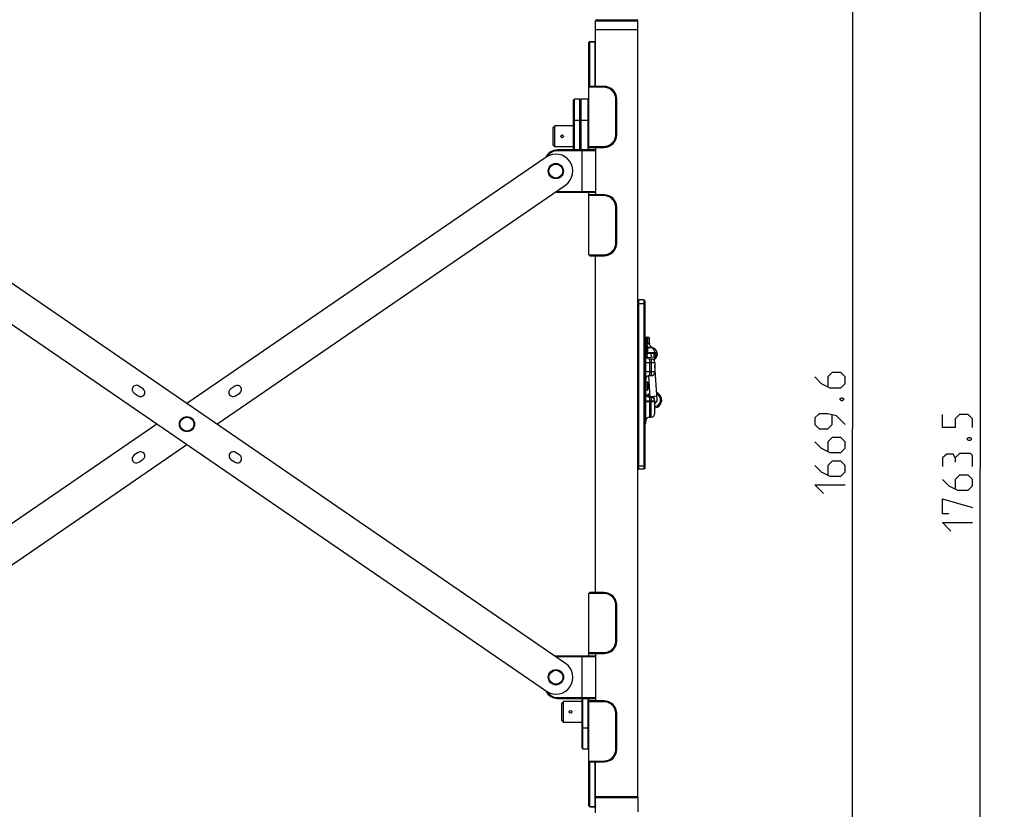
# Model space of a CAD drawing. Header units: millimetres. Extents: x 0 to 420, y 0 to 297.
# Tile 30 of 56: x 94 to 176, y 180 to 245. Entities that reach past the tile are written whole.
import ezdxf

# ---------------------------------------------------------------- set-up
doc = ezdxf.new("R2010")
doc.units = ezdxf.units.MM
doc.header["$LTSCALE"] = 23.1
doc.layers.get('0').update_dxf_attribs({"linetype": 'CONTINUOUS'})
doc.layers.add('02___PRT_ALL_AXES', color=7, linetype='CONTINUOUS')
doc.layers.add('DIM_PILOTEES', color=7, linetype='CONTINUOUS')
doc.styles.get("Standard").update_dxf_attribs({"font": 'txt', "width": 0.7})
doc.dimstyles.new('DIMSTYLE_2', dxfattribs={"dimtxt": 2.5, "dimasz": 3.5, "dimexe": 2, "dimexo": 0, "dimtad": 1, "dimlfac": 14.285714, "dimdsep": 46, "dimtxsty": 'Standard', "dimblk": '_FILLED', "dimblk1": '_FILLED', "dimblk2": '_FILLED', "dimcen": 0.09, "dimazin": 2, "dimtp": 1.2, "dimtm": 1.2, "dimtfac": 1, "dimtofl": 0, "dimtmove": 0, "dimatfit": 3, "dimldrblk": '_FILLED', "dimfxl": 0, "dimtolj": 1, "dimarcsym": 0})
doc.dimstyles.new('DIMSTYLE_3', dxfattribs={"dimtxt": 2.5, "dimasz": 3.5, "dimexe": 2, "dimexo": 0, "dimtad": 1, "dimdec": 1, "dimlfac": 14.285714, "dimdsep": 46, "dimtxsty": 'Standard', "dimblk": '_FILLED', "dimblk1": '_FILLED', "dimblk2": '_FILLED', "dimcen": 0.09, "dimazin": 2, "dimtp": 1.2, "dimtm": 1.2, "dimtfac": 1, "dimtdec": 1, "dimtofl": 0, "dimtmove": 0, "dimatfit": 3, "dimldrblk": '_FILLED', "dimfxl": 0, "dimtolj": 1, "dimarcsym": 0})

# ---------------------------------------------------------------- blocks, each defined once
blk = doc.blocks.new('_FILLED')
at = {"color": 0, "linetype": 'ByBlock'}
blk.add_solid([(0, 0), (-1, 0.143), (-1, -0.143)], dxfattribs=at)
blk = doc.blocks.new('*D4')
at = {"layer": 'DIM_PILOTEES', "color": 2, "linetype": 'Continuous'}
for p, q in [((145.387, 269.436), (165.254, 269.436)), ((163.254, 269.436), (163.254, 211)), ((163.254, 152.564), (163.254, 211)), ((145.387, 152.564), (165.254, 152.564))]:
    blk.add_line(p, q, dxfattribs=at)
at = {"layer": 'DIM_PILOTEES', "color": 2, "linetype": 'Continuous', "xscale": 3.5, "yscale": 3.5, "zscale": 3.5}
for p, rotation in [((163.254, 269.436), 90), ((163.254, 152.564), 270)]:
    blk.add_blockref('_FILLED', p, dxfattribs=dict(at, rotation=rotation))
at = {"layer": 'DIM_PILOTEES', "color": 2, "linetype": 'Continuous', "insert": (160.129, 211), "char_height": 2.5, "width": 16.07143, "attachment_point": 2, "rotation": 90, "line_spacing_factor": 0.9}
blk.add_mtext('{\\ftxt;\\W0.0001;\\H0.0001;\\~}{\\ftxt;\\W4.2857142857;\\H2.5; }{\\ftxt;\\W0.0001;\\H0.0001;\\~}', dxfattribs=at)
blk = doc.blocks.new('*D6')
at = {"layer": 'DIM_PILOTEES', "color": 2, "linetype": 'Continuous'}
for p, q in [((143.742, 269.436), (175.804, 269.436)), ((173.804, 269.436), (173.804, 207.713)), ((173.804, 145.989), (173.804, 207.713)), ((129.115, 145.989), (175.804, 145.989))]:
    blk.add_line(p, q, dxfattribs=at)
at = {"layer": 'DIM_PILOTEES', "color": 2, "linetype": 'Continuous', "xscale": 3.5, "yscale": 3.5, "zscale": 3.5}
for p, rotation in [((173.804, 269.436), 90), ((173.804, 145.989), 270)]:
    blk.add_blockref('_FILLED', p, dxfattribs=dict(at, rotation=rotation))
at = {"layer": 'DIM_PILOTEES', "color": 2, "linetype": 'Continuous', "insert": (170.679, 207.713), "char_height": 2.5, "width": 15.53571, "attachment_point": 2, "rotation": 90, "line_spacing_factor": 0.9}
blk.add_mtext('{\\ftxt;\\W0.0001;\\H0.0001;\\~}{\\ftxt;\\W4.1428571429;\\H2.5; }{\\ftxt;\\W0.0001;\\H0.0001;\\~}', dxfattribs=at)

msp = doc.modelspace()

# ---------------------------------------------------------------- linework, layer by layer
at = {"color": 7, "linetype": 'Continuous'}
for p, q in [((141.99153, 244.83142), (145.49153, 244.83142)), ((141.99153, 244.83142), (142.09653, 244.72642)), ((141.99153, 239.31542), (141.99153, 244.72642)), ((141.99153, 244.72642), (145.49153, 244.72642)), ((145.49153, 244.83142), (145.38653, 244.72642)), ((145.49153, 180.59242), (145.49153, 244.72642)), ((141.99153, 244.02642), (145.49153, 244.02642)), ((141.43153, 242.96217), (141.50153, 243.03217)), ((141.43153, 242.93528), (141.50153, 243.00386)), ((141.43153, 234.06542), (141.43153, 242.96217)), ((141.50153, 239.31542), (141.50153, 243.03217)), ((141.50153, 243.03217), (141.92153, 243.03217)), ((141.50153, 243.00386), (141.92153, 243.00386)), ((141.92153, 243.03217), (141.92153, 239.31542)), ((141.99153, 242.96217), (141.92153, 243.03217)), ((141.99153, 242.93528), (141.92153, 243.00386)), ((141.43153, 239.27514), (141.50153, 239.34373)), ((141.43153, 239.24542), (141.50153, 239.31542)), ((142.65872, 239.24542), (141.43153, 239.24542)), ((141.50153, 239.34373), (141.92153, 239.34373)), ((142.69153, 239.31542), (141.50153, 239.31542)), ((141.95043, 239.31542), (141.92153, 239.34373)), ((142.65872, 239.24542), (142.69153, 239.31542)), ((140.17153, 238.19483), (140.24153, 238.26483)), ((140.17153, 238.18903), (140.24153, 238.25903)), ((140.17153, 234.06542), (140.17153, 238.19483)), ((140.66153, 238.26483), (140.24153, 238.26483)), ((140.24153, 234.06542), (140.24153, 238.26483)), ((140.66153, 238.25903), (140.24153, 238.25903)), ((140.66153, 238.26483), (140.66153, 234.06542)), ((140.73153, 238.19483), (140.66153, 238.26483)), ((140.73153, 238.18903), (140.66153, 238.25903)), ((140.73153, 238.19542), (140.80153, 238.26542)), ((140.73153, 234.06542), (140.73153, 238.19542)), ((141.36153, 238.26542), (140.80153, 238.26542)), ((140.80153, 234.06542), (140.80153, 238.26542)), ((141.36153, 238.26542), (141.36153, 234.06542)), ((141.43153, 238.19542), (141.36153, 238.26542)), ((143.66934, 238.26542), (143.74153, 238.26542)), ((143.66934, 235.32542), (143.66934, 238.26542)), ((143.74153, 235.32542), (143.74153, 238.26542)), ((140.17153, 236.50626), (140.24153, 236.50614)), ((140.66153, 236.50614), (140.24153, 236.50614)), ((140.73153, 236.50626), (140.66153, 236.50614)), ((140.73153, 236.51542), (141.43153, 236.51542)), ((138.49153, 235.90817), (138.63153, 236.04817)), ((138.49153, 234.46267), (138.49153, 235.90817)), ((138.63153, 234.32267), (138.63153, 236.04817)), ((140.17153, 236.04817), (138.63153, 236.04817)), ((143.66934, 235.32542), (143.74153, 235.32542)), ((138.49153, 234.46267), (138.63153, 234.32267)), ((140.17153, 234.32267), (138.63153, 234.32267)), ((138.84153, 233.99542), (138.84153, 234.06542)), ((141.92153, 234.06542), (138.84153, 234.06542)), ((141.99153, 233.99542), (138.84153, 233.99542)), ((140.87153, 230.56542), (140.87153, 234.06542)), ((141.43153, 234.34542), (142.65872, 234.34542)), ((141.50153, 234.27542), (141.43153, 234.34542)), ((141.50153, 234.27542), (142.69153, 234.27542)), ((141.99153, 233.99542), (141.92153, 234.06542)), ((141.99153, 234.27542), (141.99153, 230.35542)), ((142.65872, 234.34542), (142.69153, 234.27542)), ((138.84153, 230.63542), (141.99153, 230.63542)), ((138.84153, 230.63542), (138.84153, 230.56542)), ((138.84153, 230.56542), (141.92153, 230.56542)), ((141.43153, 225.38542), (141.43153, 230.56542)), ((141.99153, 230.63542), (141.92153, 230.56542)), ((141.43153, 230.28542), (141.50153, 230.35542)), ((142.65872, 230.28542), (141.43153, 230.28542)), ((142.69153, 230.35542), (141.50153, 230.35542)), ((142.65872, 230.28542), (142.69156, 230.35542)), ((143.66934, 229.30542), (143.74153, 229.30542)), ((143.66934, 226.36542), (143.66934, 229.30542)), ((143.74153, 226.36542), (143.74153, 229.30542)), ((143.66934, 226.36542), (143.74153, 226.36542)), ((141.43153, 225.38542), (142.65872, 225.38542)), ((141.43153, 225.38542), (141.50153, 225.31542)), ((141.50153, 225.31542), (142.69153, 225.31542)), ((141.99153, 197.45542), (141.99153, 225.31542)), ((142.65872, 225.38542), (142.69153, 225.31542)), ((145.49153, 221.58442), (145.56153, 221.65442)), ((145.98153, 221.65442), (145.56153, 221.65442)), ((145.56153, 207.65442), (145.56153, 221.65442)), ((145.98153, 221.65442), (145.98153, 207.65442)), ((146.05153, 221.58442), (145.98153, 221.65442)), ((146.05153, 221.58442), (146.05153, 207.72442)), ((145.49153, 221.37442), (146.05153, 221.37442)), ((146.38689, 218.55965), (146.25575, 218.57112)), ((146.25575, 218.57112), (146.25575, 218.13872)), ((146.38689, 218.55965), (146.38689, 218.00758)), ((146.41668, 218.53688), (146.41668, 217.97779)), ((146.44791, 218.43022), (146.44862, 218.42999)), ((146.44841, 218.42617), (146.44804, 218.42863)), ((146.44841, 218.42603), (146.45059, 218.41518)), ((146.44872, 218.42947), (146.44862, 218.42999)), ((146.4488, 218.4284), (146.44872, 218.42947)), ((146.44914, 218.42222), (146.44883, 218.42382)), ((146.44949, 218.42045), (146.44914, 218.42222)), ((146.44988, 218.41855), (146.44949, 218.42045)), ((146.4503, 218.41654), (146.44988, 218.41855)), ((146.45059, 218.41521), (146.4503, 218.41654)), ((146.46318, 218.31694), (146.46317, 218.31731)), ((146.44799, 218.27324), (146.44786, 218.26931)), ((146.44786, 218.19316), (146.44807, 218.18828)), ((146.44791, 218.26663), (146.44809, 218.26663)), ((146.44791, 218.19583), (146.44809, 218.19582)), ((146.44804, 218.03099), (146.44832, 218.03302)), ((146.44947, 218.27101), (146.44806, 218.27017)), ((146.44806, 218.27015), (146.44946, 218.27045)), ((146.44862, 218.02892), (146.44807, 218.02926)), ((146.44808, 218.26721), (146.4482, 218.26943)), ((146.44808, 218.1917), (146.44809, 218.19227)), ((146.4482, 218.26943), (146.44828, 218.2702)), ((146.44823, 218.27318), (146.44984, 218.27353)), ((146.44831, 218.03306), (146.44829, 218.03294)), ((146.44868, 218.0318), (146.44832, 218.03302)), ((146.44841, 218.03273), (146.44854, 218.0335)), ((146.45059, 218.0446), (146.44842, 218.03374)), ((146.44853, 218.03422), (146.44875, 218.03546)), ((146.44854, 218.0335), (146.44864, 218.03405)), ((146.44862, 218.02891), (146.4488, 218.0305)), ((146.44864, 218.03405), (146.45025, 218.0421)), ((146.4488, 218.03053), (146.44868, 218.0318)), ((146.44875, 218.03546), (146.44901, 218.03685)), ((146.4488, 218.22777), (146.44879, 218.22945)), ((146.44901, 218.03685), (146.44931, 218.0384)), ((146.44931, 218.0384), (146.44964, 218.04007)), ((146.44964, 218.04007), (146.45001, 218.04186)), ((146.45025, 218.0421), (146.45059, 218.04369)), ((146.45059, 218.04369), (146.45042, 218.04363)), ((146.28189, 214.84965), (146.15075, 214.86112)), ((146.15075, 214.86112), (146.15075, 214.1778)), ((146.28189, 214.84965), (146.28189, 214.18927)), ((146.31168, 214.82688), (146.31168, 214.21203)), ((146.34299, 214.56324), (146.34286, 214.55931)), ((146.34286, 214.48316), (146.34307, 214.47828)), ((146.34291, 214.72022), (146.34362, 214.71999)), ((146.34291, 214.55663), (146.34309, 214.55663)), ((146.34291, 214.48583), (146.34309, 214.48582)), ((146.34341, 214.71617), (146.34304, 214.71863)), ((146.34304, 214.32099), (146.34332, 214.32302)), ((146.34447, 214.56101), (146.34306, 214.56017)), ((146.34306, 214.56015), (146.34446, 214.56045)), ((146.34362, 214.31892), (146.34307, 214.31926)), ((146.34308, 214.55721), (146.3432, 214.55943)), ((146.34308, 214.4817), (146.34309, 214.48227)), ((146.3432, 214.55943), (146.34328, 214.5602)), ((146.34323, 214.56318), (146.34484, 214.56353)), ((146.34331, 214.32306), (146.34329, 214.32294)), ((146.34368, 214.3218), (146.34332, 214.32302)), ((146.34341, 214.71603), (146.34559, 214.70518)), ((146.34341, 214.32273), (146.34354, 214.3235)), ((146.34559, 214.3346), (146.34342, 214.32374)), ((146.34353, 214.32422), (146.34375, 214.32546)), ((146.34354, 214.3235), (146.34364, 214.32405)), ((146.34372, 214.71947), (146.34362, 214.71999)), ((146.34362, 214.31891), (146.3438, 214.3205)), ((146.34364, 214.32405), (146.34525, 214.3321)), ((146.3438, 214.32053), (146.34368, 214.3218)), ((146.3438, 214.7184), (146.34372, 214.71947)), ((146.34375, 214.32546), (146.34401, 214.32685)), ((146.3438, 214.51777), (146.34379, 214.51945)), ((146.34414, 214.71222), (146.34383, 214.71382)), ((146.34401, 214.32685), (146.34431, 214.3284)), ((146.34449, 214.71045), (146.34414, 214.71222)), ((146.34431, 214.3284), (146.34464, 214.33007)), ((146.34488, 214.70855), (146.34449, 214.71045)), ((146.34464, 214.33007), (146.34501, 214.33186)), ((146.3453, 214.70654), (146.34488, 214.70855)), ((146.34525, 214.3321), (146.34559, 214.33369)), ((146.34559, 214.70521), (146.3453, 214.70654)), ((146.34559, 214.33369), (146.34542, 214.33363)), ((146.35818, 214.60694), (146.35817, 214.60731)), ((146.28189, 214.18926), (146.15075, 214.17778)), ((145.49153, 207.93442), (146.05153, 207.93442)), ((145.49153, 207.72442), (145.56153, 207.65442)), ((146.05153, 207.72442), (145.98153, 207.65442)), ((145.98153, 207.65442), (145.56153, 207.65442)), ((141.43153, 197.38542), (141.50153, 197.45542)), ((142.65872, 197.38542), (141.43153, 197.38542)), ((141.43153, 192.20542), (141.43153, 197.38542)), ((142.69153, 197.45542), (141.50153, 197.45542)), ((142.65872, 197.38542), (142.69153, 197.45542)), ((143.66934, 196.40542), (143.74153, 196.40542)), ((143.66934, 193.46542), (143.66934, 196.40542)), ((143.74153, 193.46542), (143.74153, 196.40542)), ((143.66934, 193.46542), (143.74153, 193.46542)), ((141.43153, 192.48542), (142.65872, 192.48542)), ((141.50153, 192.41542), (141.43153, 192.48542)), ((141.50153, 192.41542), (142.69153, 192.41542)), ((141.99153, 192.41542), (141.99153, 188.49542)), ((142.65872, 192.48542), (142.69153, 192.41542)), ((141.92153, 192.20542), (138.84153, 192.20542)), ((138.84153, 192.13542), (138.84153, 192.20542)), ((141.99153, 192.13542), (138.84153, 192.13542)), ((140.87153, 184.57542), (140.87153, 192.20542)), ((141.99153, 192.13542), (141.92153, 192.20542)), ((138.84153, 188.77542), (141.99153, 188.77542)), ((138.84153, 188.77542), (138.84153, 188.70542)), ((138.84153, 188.70542), (141.92153, 188.70542)), ((139.19153, 188.30817), (139.33153, 188.44817)), ((139.19153, 186.86267), (139.19153, 188.30817)), ((140.87153, 188.44817), (139.33153, 188.44817)), ((139.33153, 186.72267), (139.33153, 188.44817)), ((140.94153, 184.50542), (140.94153, 188.70542)), ((141.36153, 188.70542), (141.36153, 184.50542)), ((141.43153, 179.80867), (141.43153, 188.70542)), ((141.43153, 188.42542), (141.50153, 188.49542)), ((142.65872, 188.42542), (141.43153, 188.42542)), ((142.69153, 188.49542), (141.50153, 188.49542)), ((141.99153, 188.77542), (141.92153, 188.70542)), ((142.65872, 188.42542), (142.69156, 188.49542)), ((143.66934, 187.44542), (143.74153, 187.44542)), ((143.66934, 184.50542), (143.66934, 187.44542)), ((143.74153, 184.50542), (143.74153, 187.44542)), ((139.19153, 186.86267), (139.33153, 186.72267)), ((140.87153, 186.72267), (139.33153, 186.72267)), ((140.87153, 186.25542), (141.43153, 186.25542)), ((140.87153, 184.57542), (140.94153, 184.50542)), ((141.36153, 184.50542), (140.94153, 184.50542)), ((141.43153, 184.57542), (141.36153, 184.50542)), ((143.66934, 184.50542), (143.74153, 184.50542)), ((141.43153, 183.52542), (142.65872, 183.52542)), ((141.43153, 183.52542), (141.50153, 183.45542)), ((141.43153, 183.49569), (141.50153, 183.42711)), ((141.50153, 183.45542), (142.69153, 183.45542)), ((141.50153, 179.73867), (141.50153, 183.45542)), ((141.92153, 183.42711), (141.50153, 183.42711)), ((141.92153, 183.45542), (141.92153, 179.73867)), ((141.95043, 183.45542), (141.92153, 183.42711)), ((141.99153, 179.23302), (141.99153, 183.45542)), ((142.65872, 183.52542), (142.69153, 183.45542)), ((141.99153, 180.59242), (145.49153, 180.59242)), ((142.0614, 180.59242), (141.99153, 180.51981)), ((141.99153, 180.51981), (145.49153, 180.51981)), ((145.42166, 180.59242), (145.49153, 180.51981)), ((145.49153, 180.51981), (145.49153, 179.32467)), ((141.43153, 179.83556), (141.50153, 179.76698)), ((141.43153, 179.80867), (141.50153, 179.73867)), ((141.50153, 179.76698), (141.92153, 179.76698)), ((141.50153, 179.73867), (141.92153, 179.73867)), ((141.99153, 179.83556), (141.92153, 179.76698)), ((141.99153, 179.80867), (141.92153, 179.73867))]:
    msp.add_line(p, q, dxfattribs=at)
at = {"color": 3, "linetype": 'Continuous'}
for p, q in [((146.05153, 218.57945), (146.24053, 218.57945)), ((146.13553, 211.43945), (146.13553, 218.57945)), ((146.24053, 217.2841), (146.24053, 218.57945)), ((146.13553, 217.87945), (146.24053, 217.87945)), ((146.24053, 217.63445), (146.13553, 217.63445)), ((146.24053, 217.79721), (146.27553, 217.79721)), ((146.27553, 217.71419), (146.24053, 217.71419)), ((146.27553, 217.79721), (146.25078, 218.14369)), ((146.25082, 218.14365), (146.70698, 217.68749)), ((146.25084, 218.14329), (146.25082, 218.14365)), ((146.27553, 217.79721), (146.35855, 217.71419)), ((146.27553, 217.79721), (146.27553, 217.31245)), ((146.27553, 217.71419), (146.35855, 217.71419)), ((146.35855, 217.68071), (146.27553, 217.68071)), ((146.35855, 217.71419), (146.35855, 217.68071)), ((146.62809, 217.69552), (146.629, 217.69545)), ((146.62817, 217.69551), (146.62959, 217.69539)), ((146.62902, 217.69545), (146.62827, 217.6955)), ((146.71157, 217.68362), (146.707, 217.68747)), ((146.71681, 217.68057), (146.71157, 217.68362)), ((146.72241, 217.67849), (146.71681, 217.68057)), ((146.05153, 217.17945), (146.13553, 217.17945)), ((146.13553, 217.2841), (146.24053, 217.2841)), ((146.14728, 217.24981), (146.27552, 217.24981)), ((146.24053, 217.31245), (146.8997, 217.31245)), ((146.24056, 217.27976), (146.24053, 217.2841)), ((146.24056, 217.27976), (146.24075, 217.27295)), ((146.25453, 216.88545), (146.28597, 216.88545)), ((146.25453, 216.88545), (146.25453, 216.86326)), ((146.28922, 216.8392), (146.26704, 217.15451)), ((146.27553, 217.31245), (146.27553, 217.2502)), ((146.84555, 216.911), (146.28693, 216.8717)), ((146.916, 217.26381), (146.28865, 217.25037)), ((146.28865, 217.24981), (146.87308, 217.24981)), ((146.45053, 216.79445), (146.57653, 216.79445)), ((146.45053, 216.79445), (146.45053, 215.39445)), ((146.55865, 217.24981), (146.58378, 216.89259)), ((146.57653, 216.79445), (146.57654, 216.70263)), ((146.57654, 216.70263), (146.57653, 216.47945)), ((146.86741, 216.60028), (146.82566, 217.1938)), ((147.04315, 217.3728), (146.8997, 217.31245)), ((146.98766, 217.26346), (146.99982, 217.26415)), ((147.09404, 217.09165), (146.99056, 217.10945)), ((147.0424, 217.31638), (147.04315, 217.3728)), ((146.13553, 216.47945), (146.89153, 216.47945)), ((146.57653, 216.47945), (146.57653, 215.70945)), ((146.89153, 216.47945), (146.89153, 215.70945)), ((147.0924, 213.40217), (146.89153, 216.25744)), ((146.57653, 215.70945), (146.13553, 215.70945)), ((146.51643, 213.60945), (146.3913, 215.38815)), ((146.45053, 215.39445), (146.57653, 215.39445)), ((146.79971, 215.70944), (146.57653, 215.70945)), ((146.57653, 215.70945), (146.57653, 215.39445)), ((146.89153, 215.70945), (146.79971, 215.70944)), ((146.45053, 213.60945), (146.57653, 213.60945)), ((146.45053, 213.60945), (146.45053, 211.96445)), ((147.0725, 213.68498), (146.51388, 213.64568)), ((146.57653, 213.60945), (146.57654, 213.51763)), ((146.57654, 213.51763), (146.57653, 213.29445)), ((146.81073, 213.66656), (146.82316, 213.48995)), ((146.13553, 212.83945), (146.05153, 212.83945)), ((146.89153, 213.29445), (146.13553, 213.29445)), ((146.13553, 213.25945), (146.89153, 213.25945)), ((146.57653, 211.96445), (146.57653, 213.29445)), ((146.89153, 212.27945), (146.89153, 213.29445)), ((147.0924, 213.40217), (147.0924, 213.40213)), ((146.45053, 211.96445), (146.57653, 211.96445)), ((146.05153, 211.43945), (146.13553, 211.43945))]:
    msp.add_line(p, q, dxfattribs=at)
at = {"color": 7, "linetype": 'Continuous'}
for points in [[(146.44841, 218.42617), (146.44868, 218.4271), (146.4488, 218.42838)], [(146.44883, 218.42382), (146.44857, 218.42522), (146.44846, 218.42584), (146.44841, 218.42617)], [(146.44946, 218.27045), (146.45285, 218.27225), (146.45568, 218.27504), (146.45783, 218.27846), (146.45954, 218.28259), (146.46092, 218.28759), (146.46197, 218.29352), (146.46271, 218.30045), (146.46311, 218.30831), (146.46317, 218.31857)], [(146.44984, 218.27353), (146.45317, 218.2753), (146.45594, 218.27803), (146.45804, 218.28136), (146.4597, 218.28538), (146.46102, 218.29021), (146.46203, 218.29592), (146.46274, 218.3026), (146.46312, 218.31018)], [(146.46317, 218.31857), (146.46291, 218.3277), (146.46233, 218.33745), (146.46145, 218.34777), (146.46026, 218.35859), (146.45878, 218.3698), (146.45703, 218.38135), (146.455, 218.39314), (146.45271, 218.40508), (146.45059, 218.41521)], [(146.44809, 218.26663), (146.44809, 218.26679), (146.44805, 218.26814), (146.44805, 218.26943), (146.44807, 218.27065), (146.44812, 218.27179), (146.44819, 218.27282)], [(146.44828, 218.18861), (146.44819, 218.18958), (146.44812, 218.19066), (146.44807, 218.19183), (146.44805, 218.19309), (146.44805, 218.19443), (146.44809, 218.19581)], [(146.44871, 218.21527), (146.4488, 218.23113), (146.44871, 218.24363), (146.44845, 218.25613), (146.44809, 218.26663)], [(146.44809, 218.19582), (146.44844, 218.20614), (146.44871, 218.21864)], [(146.44809, 218.19227), (146.44845, 218.20278), (146.44871, 218.21527)], [(146.44819, 218.27282), (146.44828, 218.27376), (146.44838, 218.27457), (146.44849, 218.27525), (146.4486, 218.2758), (146.4487, 218.27619), (146.44876, 218.27639)], [(146.45285, 218.18665), (146.44946, 218.18845), (146.44828, 218.18871)], [(146.44877, 218.18586), (146.44881, 218.18578), (146.44879, 218.18583), (146.44872, 218.18607), (146.44862, 218.18647), (146.4485, 218.18705), (146.44839, 218.18776), (146.44828, 218.18861)], [(146.44832, 218.03302), (146.44835, 218.03315), (146.44843, 218.03366), (146.44853, 218.03422)], [(146.45001, 218.04186), (146.45041, 218.04372), (146.45059, 218.04456)], [(146.45059, 218.04456), (146.4527, 218.05465), (146.45501, 218.06669), (146.45704, 218.07854), (146.45879, 218.09013), (146.46027, 218.1014), (146.46145, 218.11228), (146.46233, 218.12271), (146.46291, 218.13262), (146.46318, 218.14196), (146.46311, 218.15059), (146.46271, 218.15845), (146.46197, 218.16538), (146.46092, 218.17131), (146.45955, 218.17631), (146.45783, 218.18044), (146.45568, 218.18386), (146.45285, 218.18665)], [(146.45059, 218.04369), (146.45271, 218.05382), (146.455, 218.06577), (146.45703, 218.07755), (146.45878, 218.0891), (146.46026, 218.10032), (146.46145, 218.11113), (146.46233, 218.12145), (146.46291, 218.1312), (146.46317, 218.14033), (146.46317, 218.14159)], [(146.34309, 214.55663), (146.34309, 214.55679), (146.34305, 214.55814), (146.34305, 214.55943), (146.34307, 214.56065), (146.34312, 214.56179), (146.34319, 214.56282)], [(146.34328, 214.47861), (146.34319, 214.47958), (146.34312, 214.48066), (146.34307, 214.48183), (146.34305, 214.48309), (146.34305, 214.48443), (146.34309, 214.48581)], [(146.34371, 214.50527), (146.3438, 214.52113), (146.34371, 214.53363), (146.34345, 214.54613), (146.34309, 214.55663)], [(146.34309, 214.48582), (146.34344, 214.49614), (146.34371, 214.50864)], [(146.34309, 214.48227), (146.34345, 214.49278), (146.34371, 214.50527)], [(146.34319, 214.56282), (146.34328, 214.56376), (146.34338, 214.56457), (146.34349, 214.56525), (146.3436, 214.5658), (146.3437, 214.56619), (146.34376, 214.56639)], [(146.34785, 214.47665), (146.34446, 214.47845), (146.34328, 214.47871)], [(146.34377, 214.47586), (146.34381, 214.47578), (146.34379, 214.47583), (146.34372, 214.47607), (146.34362, 214.47647), (146.3435, 214.47705), (146.34339, 214.47776), (146.34328, 214.47861)], [(146.34332, 214.32302), (146.34335, 214.32315), (146.34343, 214.32366), (146.34353, 214.32422)], [(146.34341, 214.71617), (146.34368, 214.7171), (146.3438, 214.71838)], [(146.34383, 214.71382), (146.34357, 214.71522), (146.34346, 214.71584), (146.34341, 214.71617)], [(146.34446, 214.56045), (146.34785, 214.56225), (146.35068, 214.56504), (146.35283, 214.56846), (146.35454, 214.57259), (146.35592, 214.57759), (146.35697, 214.58352), (146.35771, 214.59045), (146.35811, 214.59831), (146.35817, 214.60857)], [(146.34484, 214.56353), (146.34817, 214.5653), (146.35094, 214.56803), (146.35304, 214.57136), (146.3547, 214.57538), (146.35602, 214.58021), (146.35703, 214.58592), (146.35774, 214.5926), (146.35812, 214.60018)], [(146.34501, 214.33186), (146.34541, 214.33372), (146.34559, 214.33456)], [(146.35817, 214.60857), (146.35791, 214.6177), (146.35733, 214.62745), (146.35645, 214.63777), (146.35526, 214.64859), (146.35378, 214.6598), (146.35203, 214.67135), (146.35, 214.68314), (146.34771, 214.69508), (146.34559, 214.70521)], [(146.34559, 214.33456), (146.3477, 214.34465), (146.35001, 214.35669), (146.35204, 214.36854), (146.35379, 214.38013), (146.35527, 214.3914), (146.35645, 214.40228), (146.35733, 214.41271), (146.35791, 214.42262), (146.35818, 214.43196), (146.35811, 214.44059), (146.35771, 214.44845), (146.35697, 214.45538), (146.35592, 214.46131), (146.35455, 214.46631), (146.35283, 214.47044), (146.35068, 214.47386), (146.34785, 214.47665)], [(146.34559, 214.33369), (146.34771, 214.34382), (146.35, 214.35577), (146.35203, 214.36755), (146.35378, 214.3791), (146.35526, 214.39032), (146.35645, 214.40113), (146.35733, 214.41145), (146.35791, 214.4212), (146.35817, 214.43033), (146.35817, 214.43159)]]:
    msp.add_lwpolyline(points, dxfattribs=at)
at = {"color": 3, "linetype": 'Continuous'}
for points in [[(146.25078, 218.14369), (146.24715, 218.14796), (146.24353, 218.15426), (146.24127, 218.16128), (146.24053, 218.16841)], [(146.27553, 217.79721), (146.2721, 217.84354), (146.26912, 217.88731)], [(146.89405, 217.25093), (146.91422, 217.25318), (146.94031, 217.25628), (146.96718, 217.25967), (146.99984, 217.26402)]]:
    msp.add_lwpolyline(points, dxfattribs=at)
at = {"color": 7, "linetype": 'Continuous'}
for centre, radius in [((138.70153, 232.31542), 0.63), ((138.70153, 232.31542), 0.5775), ((108.18674, 211.38185), 0.63), ((108.18674, 211.38185), 0.5775), ((138.71195, 190.44827), 0.63), ((138.71195, 190.44827), 0.5775)]:
    msp.add_circle(centre, radius, dxfattribs=at)
for centre, radius, start, end in [((142.69153, 238.26542), 1.05, 0, 90), ((142.69153, 235.32542), 1.05, 270, 360), ((138.84153, 233.01542), 1.05, 90, 155.2360477), ((138.84153, 233.01542), 0.98, 90, 148.2105192), ((138.84153, 231.61542), 1.05, 259.5321284, 270), ((138.84153, 231.61542), 0.98, 263.8081244, 270), ((142.69153, 229.30542), 1.05, 0, 90), ((142.69153, 226.36542), 1.05, 270, 360), ((146.25453, 218.55717), 0.014, 85, 180), ((146.38384, 218.52478), 0.035, 20.2317206, 85), ((145.58253, 218.22945), 0.889, 13.0371844, 20.2317206), ((146.44104, 218.42864), 0.00705, 358.1341656, 12.9711241), ((145.8136, 218.27646), 0.65192, 11.0435311, 12.286139), ((145.82113, 218.27793), 0.64424, 10.5455434, 11.0439456), ((145.82798, 218.2792), 0.63728, 10.0720016, 10.5454557), ((145.83783, 218.28095), 0.62727, 9.5484551, 10.0724265), ((145.85472, 218.28378), 0.61015, 8.8788473, 9.5495131), ((145.8755, 218.28703), 0.58911, 8.3356256, 8.8785072), ((145.89684, 218.29015), 0.56755, 7.8475339, 8.3355813), ((145.92435, 218.29392), 0.53979, 7.1062191, 7.8497843), ((145.95585, 218.29786), 0.50803, 6.5031435, 7.1053327), ((145.98145, 218.30079), 0.48226, 6.0742277, 6.5017478), ((146.01902, 218.30471), 0.4445, 4.9792106, 6.0840759), ((146.0533, 218.30777), 0.41007, 4.6965349, 4.9685217), ((145.58253, 218.22945), 0.889, 342.6041979, 346.9628156), ((146.51392, 218.26928), 0.06606, 179.9702455, 182.2941977), ((146.51514, 218.19319), 0.06728, 178.4734815, 180.0261282), ((146.51208, 218.19327), 0.06422, 177.7164615, 178.478259), ((145.56118, 218.23124), 0.88744, 357.7133679, 2.2856139), ((146.44104, 218.0309), 0.00705, 347.0317182, 2.4611417), ((146.44613, 218.02387), 0.00572, 70.2172073, 71.9007502), ((146.56521, 218.0135), 0.11853, 170.1668595, 170.5005399), ((145.82656, 218.18068), 0.63869, 347.6983363, 348.938005), ((145.82825, 218.18037), 0.63697, 348.9365006, 349.4390319), ((145.83354, 218.17938), 0.63159, 349.4389759, 349.8964302), ((145.8456, 218.17725), 0.61935, 349.8948417, 350.6731349), ((145.86157, 218.17461), 0.60316, 350.6743403, 351.1245326), ((145.8768, 218.17224), 0.58775, 351.1239816, 351.6416093), ((145.89989, 218.16886), 0.56441, 351.6401107, 352.3320755), ((145.92451, 218.16554), 0.53957, 352.3331432, 352.8483668), ((145.95409, 218.16185), 0.50976, 352.8453888, 353.6331374), ((145.98361, 218.15854), 0.48005, 353.6359795, 354.1199633), ((146.14953, 214.84717), 0.014, 85, 180), ((146.27884, 214.81478), 0.035, 20.2317206, 85), ((145.47753, 214.51945), 0.889, 13.0371844, 20.2317206), ((145.47753, 214.51945), 0.889, 339.7682794, 346.9628156), ((146.40892, 214.55928), 0.06606, 179.9702455, 182.2941977), ((146.41014, 214.48319), 0.06728, 178.4734815, 180.0261282), ((146.40708, 214.48327), 0.06422, 177.7164615, 178.478259), ((146.33604, 214.71864), 0.00705, 358.1341656, 12.9711241), ((145.45618, 214.52124), 0.88744, 357.7133679, 2.2856139), ((146.33604, 214.3209), 0.00705, 347.0317182, 2.4611417), ((146.34113, 214.31387), 0.00572, 70.2172073, 71.9007502), ((146.46021, 214.3035), 0.11853, 170.1668595, 170.5005399), ((145.7086, 214.56646), 0.65192, 11.0435311, 12.286139), ((145.72156, 214.47068), 0.63869, 347.6983363, 348.938005), ((145.72325, 214.47037), 0.63697, 348.9365006, 349.4390319), ((145.71613, 214.56793), 0.64424, 10.5455434, 11.0439456), ((145.72854, 214.46938), 0.63159, 349.4389759, 349.8964302), ((145.72298, 214.5692), 0.63728, 10.0720016, 10.5454557), ((145.7406, 214.46725), 0.61935, 349.8948417, 350.6731349), ((145.73283, 214.57095), 0.62727, 9.5484551, 10.0724265), ((145.74972, 214.57378), 0.61015, 8.8788473, 9.5495131), ((145.75657, 214.46461), 0.60316, 350.6743403, 351.1245326), ((145.7718, 214.46224), 0.58775, 351.1239816, 351.6416093), ((145.7705, 214.57703), 0.58911, 8.3356256, 8.8785072), ((145.79489, 214.45886), 0.56441, 351.6401107, 352.3320755), ((145.79184, 214.58015), 0.56755, 7.8475339, 8.3355813), ((145.81935, 214.58392), 0.53979, 7.1062191, 7.8497843), ((145.81951, 214.45554), 0.53957, 352.3331432, 352.8483668), ((145.84909, 214.45185), 0.50976, 352.8453888, 353.6331374), ((145.85085, 214.58786), 0.50803, 6.5031435, 7.1053327), ((145.87645, 214.59079), 0.48226, 6.0742277, 6.5017478), ((145.87861, 214.44854), 0.48005, 353.6359795, 354.1199633), ((145.91402, 214.59471), 0.4445, 4.9792106, 6.0840759), ((145.9483, 214.59777), 0.41007, 4.6965349, 4.9685217), ((146.14953, 214.19173), 0.014, 180, 275), ((146.27884, 214.22412), 0.035, 275, 339.7682794), ((142.69153, 196.40542), 1.05, 0, 90), ((142.69153, 193.46542), 1.05, 270, 360), ((138.84153, 191.15542), 1.05, 90, 100.4678716), ((138.84153, 191.15542), 0.98, 90, 96.1918756), ((138.84153, 189.75542), 1.05, 204.7639523, 270), ((138.84153, 189.75542), 0.98, 211.9013727, 270), ((142.69153, 187.44542), 1.05, 0, 90), ((142.69153, 184.50542), 1.05, 270, 360)]:
    msp.add_arc(centre, radius, start, end, dxfattribs=at)
at = {"color": 3, "linetype": 'Continuous'}
for centre, radius, start, end in [((146.58353, 217.17945), 0.518, 86.1453981, 90.0002047), ((146.58389, 217.50792), 0.18953, 76.7379398, 81.3460609), ((146.58311, 217.50444), 0.1931, 76.3610059, 76.7489533), ((146.58151, 217.49828), 0.19946, 70.9039602, 76.3303993), ((146.58353, 217.17945), 0.518, 301.9733432, 84.9595815), ((146.53722, 217.21088), 0.50565, 78.2646966, 79.1955744), ((146.45053, 217.10945), 0.315, 180.6268512, 270), ((146.09001, 217.77765), 0.52191, 275.4201758, 277.4443956), ((146.25453, 216.76645), 0.119, 90, 100.9683851), ((146.54635, 217.17415), 0.28, 164.4078061, 184.0240896), ((146.57653, 216.47945), 0.315, 0.0000245, 89.9999755), ((146.54635, 217.17415), 0.28, 4.0319865, 15.6803305), ((146.61853, 217.17945), 0.294, 318.9635545, 14.3084878), ((146.58353, 217.17945), 0.413, 309.9937211, 11.5302338), ((146.57761, 220.16905), 2.93416, 275.7793713, 276.5122397), ((146.87316, 217.44564), 0.19583, 269.9772761, 276.1246848), ((146.87443, 217.43422), 0.18434, 276.1117126, 283.6978714), ((146.58353, 217.17945), 0.343, 14.2372649, 22.8147088), ((146.44806, 221.27641), 4.04907, 276.5565439, 277.6583374), ((146.9529, 216.33186), 0.93225, 87.862827, 88.6129409), ((146.45053, 215.07945), 0.315, 90, 179.3731488), ((146.57653, 215.70945), 0.315, 270.0000245, 359.9999755), ((146.45053, 213.92445), 0.315, 180.6268512, 270), ((146.81309, 213.38253), 0.651, 119.5283605, 151.7180088), ((146.81309, 213.38253), 0.54598, 124.9058692, 152.5613132), ((146.57653, 213.29445), 0.315, 0.0000245, 89.9999755), ((146.81309, 213.38253), 0.651, 276.9216593, 68.5470622), ((146.81309, 213.38253), 0.54599, 278.2831967, 63.1388488), ((146.81309, 213.38253), 0.28, 286.2738616, 4.0150238), ((146.45053, 211.64945), 0.315, 90, 180), ((146.57653, 212.27945), 0.315, 270, 360)]:
    msp.add_arc(centre, radius, start, end, dxfattribs=at)
at = {"color": 7, "linetype": 'Continuous'}
for points, knots in [([(143.66934, 238.26542), (143.66934, 238.39651), (143.61345, 238.6615), (143.38065, 238.98686), (143.0454, 239.19725), (142.78686, 239.24542), (142.65872, 239.24542)], [0, 0, 0, 0, 0.25315988, 0.50564904, 0.7525437, 1, 1, 1, 1]), ([(142.65872, 234.34542), (142.78691, 234.34542), (143.04552, 234.39362), (143.38081, 234.60411), (143.6135, 234.9295), (143.66934, 235.19441), (143.66934, 235.32542)], [0, 0, 0, 0, 0.24755522, 0.49448024, 0.74700504, 1, 1, 1, 1]), ([(143.66934, 229.30542), (143.66934, 229.43651), (143.61345, 229.70149), (143.38065, 230.02686), (143.0454, 230.23725), (142.78686, 230.28542), (142.65872, 230.28542)], [0, 0, 0, 0, 0.25315511, 0.50564479, 0.75253924, 1, 1, 1, 1]), ([(142.65872, 225.38542), (142.78691, 225.38542), (143.04551, 225.43362), (143.3808, 225.64411), (143.6135, 225.96949), (143.66934, 226.23441), (143.66934, 226.36542)], [0, 0, 0, 0, 0.24755055, 0.49447286, 0.74699408, 1, 1, 1, 1]), ([(146.44791, 218.43022), (146.44782, 218.43023), (146.44791, 218.42963), (146.44791, 218.42905), (146.44815, 218.42762), (146.44831, 218.42662), (146.44841, 218.42603)], [0, 0, 0, 0, 0.06403224, 0.25684232, 0.57301087, 1, 1, 1, 1]), ([(146.45056, 218.28077), (146.45166, 218.28033), (146.45429, 218.27997), (146.45774, 218.28272), (146.46, 218.28755), (146.46173, 218.29446), (146.4628, 218.30351), (146.46342, 218.31939), (146.46275, 218.33224), (146.462, 218.34135)], [0, 0, 0, 0, 0.05297586, 0.10776991, 0.18394052, 0.28924848, 0.42528283, 0.59098447, 1, 1, 1, 1]), ([(146.44829, 218.03294), (146.4482, 218.03243), (146.44808, 218.03157), (146.44789, 218.03039), (146.44789, 218.02979), (146.44783, 218.02934), (146.44791, 218.02931)], [0, 0, 0, 0, 0.41999848, 0.73232063, 0.92696808, 1, 1, 1, 1]), ([(146.45056, 218.28077), (146.44983, 218.28106), (146.4487, 218.27873), (146.44833, 218.27642), (146.44807, 218.27435), (146.44799, 218.27324)], [0, 0, 0, 0, 0.28521972, 0.59494699, 1, 1, 1, 1]), ([(146.44807, 218.18828), (146.44823, 218.1865), (146.44822, 218.18449), (146.44989, 218.1812), (146.45059, 218.18142)], [0, 0, 0, 0, 0.70873106, 1, 1, 1, 1]), ([(146.45225, 218.27476), (146.45205, 218.27436), (146.45132, 218.27299), (146.45034, 218.27171), (146.44947, 218.27101)], [0, 0, 0, 0, 0.28629476, 1, 1, 1, 1]), ([(146.46113, 218.10936), (146.46221, 218.1198), (146.46328, 218.13463), (146.46307, 218.15309), (146.46216, 218.16382), (146.46049, 218.17218), (146.45821, 218.17806), (146.45478, 218.18179), (146.45179, 218.1818), (146.45059, 218.18142)], [0, 0, 0, 0, 0.40385776, 0.57066588, 0.70927514, 0.81779104, 0.89666797, 0.95157487, 1, 1, 1, 1]), ([(146.34291, 214.72022), (146.34282, 214.72023), (146.34291, 214.71963), (146.34291, 214.71905), (146.34315, 214.71762), (146.34331, 214.71662), (146.34341, 214.71603)], [0, 0, 0, 0, 0.06403224, 0.25684232, 0.57301087, 1, 1, 1, 1]), ([(146.34329, 214.32294), (146.3432, 214.32243), (146.34308, 214.32157), (146.34289, 214.32039), (146.34289, 214.31979), (146.34283, 214.31934), (146.34291, 214.31931)], [0, 0, 0, 0, 0.41999848, 0.73232063, 0.92696808, 1, 1, 1, 1]), ([(146.34556, 214.57077), (146.34483, 214.57106), (146.3437, 214.56873), (146.34333, 214.56642), (146.34307, 214.56435), (146.34299, 214.56324)], [0, 0, 0, 0, 0.28521972, 0.59494699, 1, 1, 1, 1]), ([(146.34307, 214.47828), (146.34323, 214.4765), (146.34322, 214.47449), (146.34489, 214.4712), (146.34559, 214.47142)], [0, 0, 0, 0, 0.70873106, 1, 1, 1, 1]), ([(146.34725, 214.56476), (146.34705, 214.56436), (146.34632, 214.56299), (146.34534, 214.56171), (146.34447, 214.56101)], [0, 0, 0, 0, 0.28629476, 1, 1, 1, 1]), ([(146.34556, 214.57077), (146.34666, 214.57033), (146.34929, 214.56997), (146.35274, 214.57272), (146.355, 214.57755), (146.35673, 214.58446), (146.3578, 214.59351), (146.35842, 214.60939), (146.35775, 214.62224), (146.357, 214.63135)], [0, 0, 0, 0, 0.05297586, 0.10776991, 0.18394052, 0.28924848, 0.42528283, 0.59098447, 1, 1, 1, 1]), ([(146.35613, 214.39936), (146.35721, 214.4098), (146.35828, 214.42463), (146.35807, 214.44309), (146.35716, 214.45382), (146.35549, 214.46218), (146.35321, 214.46806), (146.34978, 214.47179), (146.34679, 214.4718), (146.34559, 214.47142)], [0, 0, 0, 0, 0.40385776, 0.57066588, 0.70927514, 0.81779104, 0.89666797, 0.95157487, 1, 1, 1, 1]), ([(143.66934, 196.40542), (143.66934, 196.53651), (143.61345, 196.8015), (143.38065, 197.12686), (143.0454, 197.33725), (142.78686, 197.38542), (142.65872, 197.38542)], [0, 0, 0, 0, 0.25315988, 0.50564904, 0.7525437, 1, 1, 1, 1]), ([(142.65872, 192.48542), (142.78691, 192.48542), (143.04552, 192.53362), (143.38081, 192.74411), (143.6135, 193.0695), (143.66934, 193.33441), (143.66934, 193.46542)], [0, 0, 0, 0, 0.24755522, 0.49448024, 0.74700504, 1, 1, 1, 1]), ([(143.66934, 187.44542), (143.66934, 187.57651), (143.61345, 187.84149), (143.38065, 188.16686), (143.0454, 188.37725), (142.78686, 188.42542), (142.65872, 188.42542)], [0, 0, 0, 0, 0.25315511, 0.50564479, 0.75253924, 1, 1, 1, 1]), ([(142.65872, 183.52542), (142.78691, 183.52542), (143.04551, 183.57362), (143.3808, 183.78411), (143.6135, 184.10949), (143.66934, 184.37441), (143.66934, 184.50542)], [0, 0, 0, 0, 0.24755055, 0.49447286, 0.74699408, 1, 1, 1, 1])]:
    msp.add_open_spline(points, degree=3, knots=knots, dxfattribs=at)
at = {"color": 3, "linetype": 'Continuous'}
for points, knots in [([(146.27553, 217.68071), (146.26666, 217.68071), (146.24838, 217.68749), (146.24053, 217.70559), (146.24053, 217.71419)], [0, 0, 0, 0, 0.50788882, 1, 1, 1, 1]), ([(146.60247, 217.71254), (146.58426, 217.71233), (146.50299, 217.71048), (146.42148, 217.70948), (146.35855, 217.71419)], [0, 0, 0, 0, 0.22389666, 1, 1, 1, 1]), ([(146.61241, 217.69529), (146.59282, 217.69395), (146.50839, 217.68652), (146.42368, 217.68065), (146.35855, 217.68071)], [0, 0, 0, 0, 0.23173597, 1, 1, 1, 1]), ([(146.6124, 217.69545), (146.60888, 217.69539), (146.60024, 217.69991), (146.60222, 217.70853), (146.60246, 217.71254)], [0, 0, 0, 0, 0.46738611, 1, 1, 1, 1]), ([(146.60246, 217.71254), (146.60473, 217.71056), (146.61234, 217.70348), (146.62148, 217.69627), (146.629, 217.69546)], [0, 0, 0, 0, 0.2841864, 1, 1, 1, 1]), ([(146.61241, 217.69529), (146.6141, 217.69532), (146.61933, 217.69551), (146.62457, 217.69578), (146.6281, 217.69552)], [0, 0, 0, 0, 0.32293479, 1, 1, 1, 1]), ([(146.70698, 217.68749), (146.70067, 217.69125), (146.67728, 217.69541), (146.65554, 217.70275), (146.64006, 217.70596)], [0, 0, 0, 0, 0.31727644, 1, 1, 1, 1]), ([(146.8997, 217.31245), (146.88353, 217.38463), (146.83945, 217.51149), (146.75537, 217.62099), (146.7072, 217.65512)], [0, 0, 0, 0, 0.55612576, 1, 1, 1, 1]), ([(146.24075, 217.27295), (146.24108, 217.26723), (146.24306, 217.25361), (146.25668, 217.25133), (146.26253, 217.25077)], [0, 0, 0, 0, 0.49384313, 1, 1, 1, 1]), ([(146.99984, 217.26403), (147.01158, 217.26564), (147.03618, 217.27769), (147.04236, 217.30393), (147.0424, 217.31638)], [0, 0, 0, 0, 0.48780566, 1, 1, 1, 1]), ([(147.03621, 217.43125), (147.04003, 217.42438), (147.043, 217.40416), (147.04324, 217.38466), (147.04315, 217.3728)], [0, 0, 0, 0, 0.39847109, 1, 1, 1, 1])]:
    msp.add_open_spline(points, degree=3, knots=knots, dxfattribs=at)
at = {"color": 7, "linetype": 'Continuous'}
for points in [[(146.45059, 218.28077), (146.45066, 218.27889), (146.44988, 218.27685), (146.44857, 218.27551)], [(146.45059, 218.18142), (146.45066, 218.18328), (146.4499, 218.1853), (146.44861, 218.18665)], [(146.34559, 214.57077), (146.34566, 214.56889), (146.34488, 214.56685), (146.34357, 214.56551)], [(146.34559, 214.47142), (146.34566, 214.47328), (146.3449, 214.4753), (146.34361, 214.47665)]]:
    msp.add_open_spline(points, degree=3, dxfattribs=at)
at = {"color": 3, "linetype": 'Continuous'}
for points in [[(146.63201, 217.70757), (146.6222, 217.70944), (146.61234, 217.71106), (146.60247, 217.71254)], [(146.629, 217.69546), (146.62349, 217.69596), (146.61791, 217.69598), (146.6124, 217.69545)], [(146.7072, 217.65512), (146.68864, 217.66827), (146.66825, 217.67934), (146.64676, 217.68677)], [(146.14728, 217.24981), (146.14346, 217.24981), (146.14045, 217.25442), (146.13931, 217.25807)], [(146.24056, 217.27976), (146.21378, 217.27027), (146.1858, 217.26384), (146.15763, 217.26014)], [(146.26253, 217.25077), (146.26685, 217.25036), (146.27119, 217.25015), (146.27553, 217.2502)], [(146.27553, 217.2502), (146.27991, 217.25026), (146.28429, 217.25077), (146.28866, 217.25045)], [(146.916, 217.26381), (146.93581, 217.26424), (146.95565, 217.26432), (146.97546, 217.26384)]]:
    msp.add_open_spline(points, degree=3, dxfattribs=at)
at = {"layer": '02___PRT_ALL_AXES', "color": 7, "linetype": 'Continuous'}
for p, q in [((139.50374, 191.60286), (78.45332, 233.47)), ((137.90974, 233.47), (108.18153, 213.083)), ((76.86974, 231.16083), (137.92016, 189.29369)), ((110.65693, 211.38542), (139.49332, 231.16083)), ((104.5551, 214.29674), (104.20873, 214.53428)), ((112.15434, 214.53428), (111.80796, 214.29674)), ((103.81283, 213.95699), (104.15921, 213.71945)), ((112.20386, 213.71945), (112.55023, 213.95699)), ((105.70613, 211.38542), (76.85932, 191.60286)), ((78.4429, 189.29369), (108.18153, 209.68784)), ((104.14879, 209.04424), (103.80241, 208.8067)), ((112.56065, 208.8067), (112.21427, 209.04424)), ((104.19831, 208.22941), (104.54468, 208.46695)), ((111.81838, 208.46695), (112.16475, 208.22941))]:
    msp.add_line(p, q, dxfattribs=at)
for centre in [(139.21953, 235.18542), (139.91953, 187.58542)]:
    msp.add_circle(centre, 0.112, dxfattribs=at)
for centre, radius, start, end in [((138.70153, 232.31542), 1.4, 304.4415431, 124.4415431), ((104.01078, 214.24564), 0.35, 55.5584569, 235.5584569), ((104.35716, 214.0081), 0.35, 235.5584569, 55.5584569), ((112.00591, 214.0081), 0.35, 124.4415431, 304.4415431), ((112.35228, 214.24564), 0.35, 304.4415431, 124.4415431), ((104.00036, 208.51806), 0.35, 124.4415431, 304.4415431), ((104.34674, 208.75559), 0.35, 304.4415431, 124.4415431), ((112.01633, 208.75559), 0.35, 55.5584569, 235.5584569), ((112.3627, 208.51806), 0.35, 235.5584569, 55.5584569), ((138.71195, 190.44827), 1.4, 235.5584569, 55.5584569)]:
    msp.add_arc(centre, radius, start, end, dxfattribs=at)
at = {"layer": 'DIM_PILOTEES', "color": 2, "linetype": 'Continuous'}
for points in [[(160.12874, 215.28613), (160.66446, 214.75041), (161.37875, 214.39327), (162.2716, 214.39327), (162.62875, 214.75041), (162.62875, 215.28613), (162.2716, 215.64327), (161.55732, 215.64327), (161.20017, 215.28613), (161.20017, 214.51232)], [(162.21208, 213.50041), (162.33113, 213.55993), (162.39065, 213.55993), (162.5097, 213.50041), (162.5097, 213.38136), (162.39065, 213.32184), (162.33113, 213.32184), (162.21208, 213.38136), (162.21208, 213.50041)], [(162.62875, 211.35757), (161.91446, 212.07183), (161.20017, 212.25041), (160.48589, 212.25041), (160.12874, 211.89326), (160.12874, 211.35757), (160.48589, 211.00043), (161.20017, 211.00043), (161.55732, 211.35757), (161.55732, 212.13136)], [(173.17894, 211.10546), (173.17894, 211.81974), (172.8218, 212.17689), (172.10751, 212.17689), (171.75037, 211.81974), (171.75037, 211.10546), (170.67895, 211.10546), (170.67895, 212.17689)], [(160.12874, 209.929), (160.66446, 209.39328), (161.37875, 209.03614), (162.2716, 209.03614), (162.62875, 209.39328), (162.62875, 209.929), (162.2716, 210.28614), (161.55732, 210.28614), (161.20017, 209.929), (161.20017, 209.15519)], [(172.76227, 210.2126), (172.88132, 210.27212), (172.94084, 210.27212), (173.05989, 210.2126), (173.05989, 210.09355), (172.94084, 210.03402), (172.88132, 210.03402), (172.76227, 210.09355), (172.76227, 210.2126)], [(171.75037, 208.60545), (171.57181, 208.90307), (171.03609, 208.90307), (170.67895, 208.60545), (170.67895, 207.89116)], [(173.17894, 207.89116), (173.17894, 208.78402), (173.00037, 208.96259), (172.10751, 208.96259), (171.75037, 208.60545), (171.75037, 208.24831)], [(160.12874, 207.96471), (160.66446, 207.42899), (161.37875, 207.07185), (162.2716, 207.07185), (162.62875, 207.42899), (162.62875, 207.96471), (162.2716, 208.32185), (161.55732, 208.32185), (161.20017, 207.96471), (161.20017, 207.1909)], [(170.67895, 206.81973), (171.21466, 206.28402), (171.92894, 205.92687), (172.8218, 205.92687), (173.17894, 206.28402), (173.17894, 206.81973), (172.8218, 207.17688), (172.10751, 207.17688), (171.75037, 206.81973), (171.75037, 206.04592)], [(160.84303, 205.64328), (160.12874, 206.35756), (162.62875, 206.35756)], [(171.21466, 203.96258), (170.67895, 203.96258), (170.67895, 205.21259), (173.17894, 204.4983)], [(171.39324, 202.53401), (170.67895, 203.2483), (173.17894, 203.2483)]]:
    msp.add_lwpolyline(points, dxfattribs=at)

# ---------------------------------------------------------------- dimensions: what is measured, and where the dimension line sits
for base, p1, p2, angle, text, dimstyle, picture, middle in [((173.80394, 269.43642), (129.1147, 145.98876), (143.74153, 269.43642), 90, '{\\ftxt;\\W0.0001;\\H0.0001;\\~}{\\ftxt;\\W4.1428571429;\\H2.5; }{\\ftxt;\\W0.0001;\\H0.0001;\\~}', 'DIMSTYLE_3', '*D6', (173.80394, 207.35545)), ((163.25374, 152.56442), (145.38653, 269.43642), (145.38653, 152.56442), 270, '{\\ftxt;\\W0.0001;\\H0.0001;\\~}{\\ftxt;\\W4.2857142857;\\H2.5; }{\\ftxt;\\W0.0001;\\H0.0001;\\~}', 'DIMSTYLE_2', '*D4', (163.25374, 210.64328))]:
    dim = msp.add_linear_dim(base=base, p1=p1, p2=p2, angle=angle, text=text, dimstyle=dimstyle, dxfattribs=at)
    dim.commit()
    dim.dimension.update_dxf_attribs({"geometry": picture, "text_midpoint": middle, "dimtype": 160})

doc.saveas('drawing.dxf')
